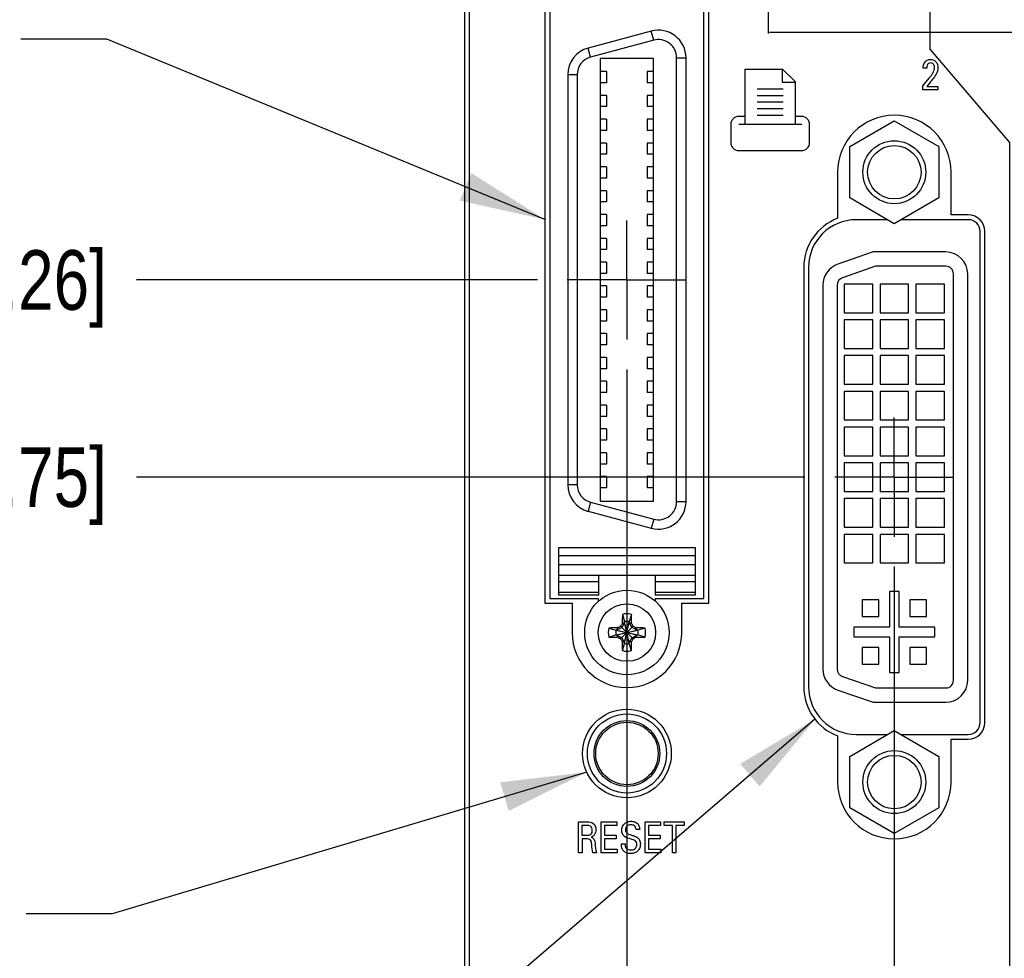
# Model space of a CAD drawing. Header units: inches. Extents: x 0.2 to 16.8, y 0.2 to 10.8.
# Tile 6 of 23: x 6.2 to 8.3, y 3.8 to 5.8. Entities that reach past the tile are written whole.
import ezdxf

# ---------------------------------------------------------------- set-up
doc = ezdxf.new("R2010")
doc.units = ezdxf.units.IN
doc.header["$LTSCALE"] = 0.935
doc.header["$MEASUREMENT"] = 0
doc.linetypes.add('CENTER', pattern=[0.6, 0.375, -0.075, 0.075, -0.075])
doc.layers.get('0').update_dxf_attribs({"linetype": 'CONTINUOUS'})
for name, color, linetype in [('02___PRT_ALL_AXES', 7, 'CONTINUOUS'), ('DATUMCURVES', 7, 'CONTINUOUS'), ('DEFAULT_1', 7, 'CENTER'), ('DETAIL', 7, 'CONTINUOUS'), ('DIMENSIONS', 7, 'CONTINUOUS')]:
    doc.layers.add(name, color=color, linetype=linetype)
doc.styles.get("Standard").update_dxf_attribs({"font": 'txt', "width": 0.8})
doc.dimstyles.new('DIMSTYLE_1', dxfattribs={"dimtxt": 0.125, "dimasz": 0.18, "dimexe": 0.18, "dimexo": 0.0625, "dimgap": 0.09, "dimtad": 0, "dimtih": 1, "dimtoh": 1, "dimdec": 3, "dimzin": 4, "dimdsep": 46, "dimtxsty": 'STANDARD', "dimblk": '_FILLED', "dimblk1": '_FILLED', "dimblk2": '_FILLED', "dimcen": 0.09, "dimadec": 0, "dimazin": 0, "dimtp": 0.01, "dimtm": 0.01, "dimtfac": 1, "dimtdec": 3, "dimtofl": 0, "dimtmove": 0, "dimatfit": 3, "dimldrblk": '_FILLED', "dimfxl": 1, "dimtolj": 1, "dimtzin": 4, "dimarcsym": 0})
doc.dimstyles.get("Standard").update_dxf_attribs({"dimtxt": 0.125, "dimasz": 0.18, "dimexe": 0.18, "dimexo": 0.0625, "dimgap": 0.09, "dimtad": 0, "dimtih": 1, "dimtoh": 1, "dimdec": 3, "dimzin": 4, "dimdsep": 46, "dimtxsty": 'STANDARD', "dimblk": '_FILLED', "dimblk1": '_FILLED', "dimblk2": '_FILLED', "dimcen": 0.09, "dimadec": 0, "dimazin": 0, "dimtol": 1, "dimtp": 0.01, "dimtm": 0.01, "dimtfac": 1, "dimtdec": 3, "dimtofl": 0, "dimtmove": 0, "dimatfit": 3, "dimldrblk": '_FILLED', "dimfxl": 1, "dimtolj": 1, "dimtzin": 4, "dimarcsym": 0})

# ---------------------------------------------------------------- blocks, each defined once
blk = doc.blocks.new('*D4')
at = {"layer": 'DIMENSIONS', "color": 2, "linetype": 'CONTINUOUS'}
blk.add_line((7.8419, 4.8569), (6.44, 4.8569), dxfattribs=at)
at = {"layer": 'DIMENSIONS', "color": 2, "linetype": 'CONTINUOUS', "insert": (6.3775, 4.9194), "char_height": 0.125, "width": 1.325, "attachment_point": 3, "line_spacing_factor": 0.9}
blk.add_mtext('1.526{\\Ftxt.shx;\\W1.000000;\\H0.125000; }[38.75]', dxfattribs=at)
blk = doc.blocks.new('_FILLED')
at = {"color": 0, "linetype": 'BYBLOCK'}
blk.add_solid([(0, 0), (-1, 0.174), (-1, -0.174)], dxfattribs=at)
blk = doc.blocks.new('*D5')
at = {"layer": 'DIMENSIONS', "color": 2, "linetype": 'CONTINUOUS'}
blk.add_line((7.2809, 5.2706), (6.44, 5.2706), dxfattribs=at)
at = {"layer": 'DIMENSIONS', "color": 2, "linetype": 'CONTINUOUS', "insert": (6.3775, 5.3331), "char_height": 0.125, "width": 1.325, "attachment_point": 3, "line_spacing_factor": 0.9}
blk.add_mtext('1.939{\\Ftxt.shx;\\W1.000000;\\H0.125000; }[49.26]', dxfattribs=at)
blk = doc.blocks.new('*D6')
at = {"layer": 'DIMENSIONS', "color": 2, "linetype": 'CONTINUOUS'}
blk.add_line((7.9165, 6.209), (6.44, 6.209), dxfattribs=at)
at = {"layer": 'DIMENSIONS', "color": 2, "linetype": 'CONTINUOUS', "insert": (6.3775, 6.2715), "char_height": 0.125, "width": 1.225, "attachment_point": 3, "line_spacing_factor": 0.9}
blk.add_mtext('2.878{\\Ftxt.shx;\\W1.000000;\\H0.125000; }[73.1]', dxfattribs=at)
blk = doc.blocks.new('*D7')
at = {"layer": 'DIMENSIONS', "color": 2, "linetype": 'CONTINUOUS'}
blk.add_line((7.2809, 6.7611), (6.44, 6.7611), dxfattribs=at)
at = {"layer": 'DIMENSIONS', "color": 2, "linetype": 'CONTINUOUS', "insert": (6.3775, 6.8236), "char_height": 0.125, "width": 1.325, "attachment_point": 3, "line_spacing_factor": 0.9}
blk.add_mtext('3.430{\\Ftxt.shx;\\W1.000000;\\H0.125000; }[87.12]', dxfattribs=at)
blk = doc.blocks.new('*D8')
at = {"layer": 'DIMENSIONS', "color": 2, "linetype": 'CONTINUOUS'}
blk.add_line((7.749, 7.3804), (6.44, 7.3804), dxfattribs=at)
at = {"layer": 'DIMENSIONS', "color": 2, "linetype": 'CONTINUOUS', "insert": (6.3775, 7.4429), "char_height": 0.125, "width": 1.425, "attachment_point": 3, "line_spacing_factor": 0.9}
blk.add_mtext('4.049{\\Ftxt.shx;\\W1.000000;\\H0.125000; }[102.85]', dxfattribs=at)
blk = doc.blocks.new('*D9')
at = {"layer": 'DIMENSIONS', "color": 2, "linetype": 'CONTINUOUS'}
blk.add_line((7.1535, 7.5991), (6.44, 7.5991), dxfattribs=at)
at = {"layer": 'DIMENSIONS', "color": 2, "linetype": 'CONTINUOUS', "insert": (6.3775, 7.6616), "char_height": 0.125, "width": 1.425, "attachment_point": 3, "line_spacing_factor": 0.9}
blk.add_mtext('4.268{\\Ftxt.shx;\\W1.000000;\\H0.125000; }[108.41]', dxfattribs=at)
blk = doc.blocks.new('*D12')
at = {"layer": 'DIMENSIONS', "color": 2, "linetype": 'CONTINUOUS'}
blk.add_line((8.0294, 4.6694), (8.0294, 2.4487), dxfattribs=at)
at = {"layer": 'DIMENSIONS', "color": 2, "linetype": 'CONTINUOUS', "insert": (7.9669, 2.3862), "char_height": 0.125, "width": 1.325, "attachment_point": 3, "rotation": 90, "line_spacing_factor": 0.9}
blk.add_mtext('1.792{\\Ftxt.shx;\\W1.000000;\\H0.125000; }[45.52]', dxfattribs=at)
blk = doc.blocks.new('*D13')
at = {"layer": 'DIMENSIONS', "color": 2, "linetype": 'CONTINUOUS'}
blk.add_line((7.4685, 5.083), (7.4685, 2.4487), dxfattribs=at)
at = {"layer": 'DIMENSIONS', "color": 2, "linetype": 'CONTINUOUS', "insert": (7.406, 2.3862), "char_height": 0.125, "width": 1.325, "attachment_point": 3, "rotation": 90, "line_spacing_factor": 0.9}
blk.add_mtext('2.353{\\Ftxt.shx;\\W1.000000;\\H0.125000; }[59.77]', dxfattribs=at)
blk = doc.blocks.new('*D14')
at = {"layer": 'DIMENSIONS', "color": 2, "linetype": 'CONTINUOUS'}
for p, q in [((8.104, 6.0215), (8.104, 5.7547)), ((8.104, 5.7547), (8.2713, 5.559)), ((8.2713, 5.559), (8.2713, 2.4487))]:
    blk.add_line(p, q, dxfattribs=at)
at = {"layer": 'DIMENSIONS', "color": 2, "linetype": 'CONTINUOUS', "insert": (8.2088, 2.3862), "char_height": 0.125, "width": 1.325, "attachment_point": 3, "rotation": 90, "line_spacing_factor": 0.9}
blk.add_mtext('1.717{\\Ftxt.shx;\\W1.000000;\\H0.125000; }[43.62]', dxfattribs=at)

msp = doc.modelspace()

# ---------------------------------------------------------------- linework, layer by layer
at = {"color": 7, "linetype": 'CONTINUOUS'}
for p, q in [((7.1275, 8.2741), (7.1275, 3.2071)), ((7.1375, 8.2441), (7.1375, 3.2371)), ((7.2965, 5.9496), (7.2965, 4.5926)), ((7.6405, 4.5926), (7.6405, 5.9496)), ((7.307, 5.9396), (7.307, 4.6026)), ((7.63, 4.6026), (7.63, 5.9396)), ((7.5196, 5.7927), (7.3873, 5.7572)), ((7.5247, 5.7736), (7.5196, 5.7927)), ((7.5247, 5.7736), (7.3924, 5.7382)), ((7.3924, 5.7382), (7.3873, 5.7572)), ((7.4125, 5.7356), (7.4125, 4.8068)), ((7.5244, 5.7356), (7.4125, 5.7356)), ((7.5244, 4.8068), (7.5244, 5.7356)), ((7.5728, 4.8057), (7.5728, 5.7368)), ((7.5728, 5.7368), (7.5925, 5.7368)), ((7.5925, 4.8057), (7.5925, 5.7368)), ((7.3444, 5.7013), (7.3444, 4.8411)), ((7.3641, 5.7013), (7.3444, 5.7013)), ((7.3641, 5.7013), (7.3641, 4.8411)), ((7.4259, 5.708), (7.4125, 5.708)), ((7.4259, 5.708), (7.4259, 5.6844)), ((7.511, 5.708), (7.511, 5.6844)), ((7.5244, 5.708), (7.511, 5.708)), ((7.4259, 5.6844), (7.4125, 5.6844)), ((7.5244, 5.6844), (7.511, 5.6844)), ((7.4259, 5.658), (7.4125, 5.658)), ((7.4259, 5.658), (7.4259, 5.6344)), ((7.511, 5.658), (7.511, 5.6344)), ((7.5244, 5.658), (7.511, 5.658)), ((7.4259, 5.6344), (7.4125, 5.6344)), ((7.5244, 5.6344), (7.511, 5.6344)), ((7.4259, 5.608), (7.4125, 5.608)), ((7.4259, 5.608), (7.4259, 5.5844)), ((7.511, 5.608), (7.511, 5.5844)), ((7.5244, 5.608), (7.511, 5.608)), ((7.9359, 5.5507), (8.0294, 5.6046)), ((8.0294, 5.6046), (8.1229, 5.5507)), ((7.4259, 5.5844), (7.4125, 5.5844)), ((7.5244, 5.5844), (7.511, 5.5844)), ((7.4259, 5.558), (7.4125, 5.558)), ((7.4259, 5.558), (7.4259, 5.5344)), ((7.511, 5.558), (7.511, 5.5344)), ((7.5244, 5.558), (7.511, 5.558)), ((7.9359, 5.4427), (7.9359, 5.5507)), ((8.1229, 5.5507), (8.1229, 5.4427)), ((7.4259, 5.5344), (7.4125, 5.5344)), ((7.5244, 5.5344), (7.511, 5.5344)), ((7.4259, 5.508), (7.4125, 5.508)), ((7.4259, 5.508), (7.4259, 5.4844)), ((7.511, 5.508), (7.511, 5.4844)), ((7.5244, 5.508), (7.511, 5.508)), ((7.9105, 5.4971), (7.9105, 5.4001)), ((8.1485, 5.4071), (8.1485, 5.4971)), ((7.4259, 5.4844), (7.4125, 5.4844)), ((7.5244, 5.4844), (7.511, 5.4844)), ((7.4259, 5.458), (7.4125, 5.458)), ((7.4259, 5.458), (7.4259, 5.4344)), ((7.511, 5.458), (7.511, 5.4344)), ((7.5244, 5.458), (7.511, 5.458)), ((7.4259, 5.4344), (7.4125, 5.4344)), ((7.5244, 5.4344), (7.511, 5.4344)), ((8.0294, 5.3887), (7.9359, 5.4427)), ((8.1229, 5.4427), (8.0294, 5.3887)), ((7.4259, 5.408), (7.4125, 5.408)), ((7.4259, 5.408), (7.4259, 5.3844)), ((7.511, 5.408), (7.511, 5.3844)), ((7.5244, 5.408), (7.511, 5.408)), ((8.0149, 5.3971), (7.9495, 5.3971)), ((8.1845, 5.3971), (8.0438, 5.3971)), ((8.1845, 5.4071), (8.1485, 5.4071)), ((7.4259, 5.3844), (7.4125, 5.3844)), ((7.5244, 5.3844), (7.511, 5.3844)), ((8.2095, 4.3421), (8.2095, 5.3721)), ((8.2195, 4.3421), (8.2195, 5.3721)), ((7.4259, 5.358), (7.4125, 5.358)), ((7.4259, 5.358), (7.4259, 5.3344)), ((7.511, 5.358), (7.511, 5.3344)), ((7.5244, 5.358), (7.511, 5.358)), ((7.4259, 5.3344), (7.4125, 5.3344)), ((7.5244, 5.3344), (7.511, 5.3344)), ((7.4259, 5.308), (7.4125, 5.308)), ((7.4259, 5.308), (7.4259, 5.2844)), ((7.511, 5.308), (7.511, 5.2844)), ((7.5244, 5.308), (7.511, 5.308)), ((7.8395, 5.2972), (7.8395, 4.4169)), ((7.8495, 5.2971), (7.8495, 4.4171)), ((7.9902, 5.2994), (7.9209, 5.2754)), ((8.1374, 5.2994), (7.9902, 5.2994)), ((7.4259, 5.2844), (7.4125, 5.2844)), ((7.5244, 5.2844), (7.511, 5.2844)), ((8.1534, 4.4305), (8.1534, 5.2834)), ((7.4259, 5.258), (7.4125, 5.258)), ((7.4259, 5.258), (7.4259, 5.2344)), ((7.511, 5.258), (7.511, 5.2344)), ((7.5244, 5.258), (7.511, 5.258)), ((7.9095, 5.2594), (7.9095, 4.4545)), ((7.9244, 5.2619), (7.9244, 5.2019)), ((7.9844, 5.2619), (7.9244, 5.2619)), ((7.9844, 5.2019), (7.9844, 5.2619)), ((7.9994, 5.2619), (7.9994, 5.2019)), ((8.0594, 5.2619), (7.9994, 5.2619)), ((8.0594, 5.2019), (8.0594, 5.2619)), ((8.0744, 5.2619), (8.0744, 5.2019)), ((8.1344, 5.2619), (8.0744, 5.2619)), ((8.1344, 5.2019), (8.1344, 5.2619)), ((7.4259, 5.2344), (7.4125, 5.2344)), ((7.5244, 5.2344), (7.511, 5.2344)), ((7.4259, 5.208), (7.4125, 5.208)), ((7.4259, 5.208), (7.4259, 5.1844)), ((7.511, 5.208), (7.511, 5.1844)), ((7.5244, 5.208), (7.511, 5.208)), ((7.4259, 5.1844), (7.4125, 5.1844)), ((7.5244, 5.1844), (7.511, 5.1844)), ((7.9244, 5.2019), (7.9844, 5.2019)), ((7.9244, 5.1869), (7.9244, 5.1269)), ((7.9844, 5.1869), (7.9244, 5.1869)), ((7.9844, 5.1269), (7.9844, 5.1869)), ((7.9994, 5.2019), (8.0594, 5.2019)), ((7.9994, 5.1869), (7.9994, 5.1269)), ((8.0594, 5.1869), (7.9994, 5.1869)), ((8.0594, 5.1269), (8.0594, 5.1869)), ((8.0744, 5.2019), (8.1344, 5.2019)), ((8.0744, 5.1869), (8.0744, 5.1269)), ((8.1344, 5.1869), (8.0744, 5.1869)), ((8.1344, 5.1269), (8.1344, 5.1869)), ((7.4259, 5.158), (7.4125, 5.158)), ((7.4259, 5.158), (7.4259, 5.1344)), ((7.511, 5.158), (7.511, 5.1344)), ((7.5244, 5.158), (7.511, 5.158)), ((7.4259, 5.1344), (7.4125, 5.1344)), ((7.5244, 5.1344), (7.511, 5.1344)), ((7.9244, 5.1269), (7.9844, 5.1269)), ((7.9994, 5.1269), (8.0594, 5.1269)), ((8.0744, 5.1269), (8.1344, 5.1269)), ((7.4259, 5.108), (7.4125, 5.108)), ((7.4259, 5.108), (7.4259, 5.0844)), ((7.511, 5.108), (7.511, 5.0844)), ((7.5244, 5.108), (7.511, 5.108)), ((7.9244, 5.1119), (7.9244, 5.0519)), ((7.9844, 5.1119), (7.9244, 5.1119)), ((7.9844, 5.0519), (7.9844, 5.1119)), ((7.9994, 5.1119), (7.9994, 5.0519)), ((8.0594, 5.1119), (7.9994, 5.1119)), ((8.0594, 5.0519), (8.0594, 5.1119)), ((8.0744, 5.1119), (8.0744, 5.0519)), ((8.1344, 5.1119), (8.0744, 5.1119)), ((8.1344, 5.0519), (8.1344, 5.1119)), ((7.4259, 5.0844), (7.4125, 5.0844)), ((7.5244, 5.0844), (7.511, 5.0844)), ((7.4259, 5.058), (7.4125, 5.058)), ((7.4259, 5.058), (7.4259, 5.0344)), ((7.511, 5.058), (7.511, 5.0344)), ((7.5244, 5.058), (7.511, 5.058)), ((7.9244, 5.0519), (7.9844, 5.0519)), ((7.9994, 5.0519), (8.0594, 5.0519)), ((8.0744, 5.0519), (8.1344, 5.0519)), ((7.4259, 5.0344), (7.4125, 5.0344)), ((7.5244, 5.0344), (7.511, 5.0344)), ((7.9244, 5.0369), (7.9244, 4.9769)), ((7.9844, 5.0369), (7.9244, 5.0369)), ((7.9844, 4.9769), (7.9844, 5.0369)), ((7.9994, 5.0369), (7.9994, 4.9769)), ((8.0594, 5.0369), (7.9994, 5.0369)), ((8.0594, 4.9769), (8.0594, 5.0369)), ((8.0744, 5.0369), (8.0744, 4.9769)), ((8.1344, 5.0369), (8.0744, 5.0369)), ((8.1344, 4.9769), (8.1344, 5.0369)), ((7.4259, 5.008), (7.4125, 5.008)), ((7.4259, 5.008), (7.4259, 4.9844)), ((7.511, 5.008), (7.511, 4.9844)), ((7.5244, 5.008), (7.511, 5.008)), ((7.4259, 4.9844), (7.4125, 4.9844)), ((7.5244, 4.9844), (7.511, 4.9844)), ((7.4259, 4.958), (7.4125, 4.958)), ((7.4259, 4.958), (7.4259, 4.9344)), ((7.511, 4.958), (7.511, 4.9344)), ((7.5244, 4.958), (7.511, 4.958)), ((7.9244, 4.9769), (7.9844, 4.9769)), ((7.9244, 4.9619), (7.9244, 4.9019)), ((7.9844, 4.9619), (7.9244, 4.9619)), ((7.9844, 4.9019), (7.9844, 4.9619)), ((7.9994, 4.9769), (8.0594, 4.9769)), ((7.9994, 4.9619), (7.9994, 4.9019)), ((8.0594, 4.9619), (7.9994, 4.9619)), ((8.0594, 4.9019), (8.0594, 4.9619)), ((8.0744, 4.9769), (8.1344, 4.9769)), ((8.0744, 4.9619), (8.0744, 4.9019)), ((8.1344, 4.9619), (8.0744, 4.9619)), ((8.1344, 4.9019), (8.1344, 4.9619)), ((7.4259, 4.9344), (7.4125, 4.9344)), ((7.5244, 4.9344), (7.511, 4.9344)), ((7.4259, 4.908), (7.4125, 4.908)), ((7.4259, 4.908), (7.4259, 4.8844)), ((7.511, 4.908), (7.511, 4.8844)), ((7.5244, 4.908), (7.511, 4.908)), ((7.9244, 4.9019), (7.9844, 4.9019)), ((7.9994, 4.9019), (8.0594, 4.9019)), ((8.0744, 4.9019), (8.1344, 4.9019)), ((7.4259, 4.8844), (7.4125, 4.8844)), ((7.5244, 4.8844), (7.511, 4.8844)), ((7.9244, 4.8869), (7.9244, 4.8269)), ((7.9844, 4.8869), (7.9244, 4.8869)), ((7.9844, 4.8269), (7.9844, 4.8869)), ((8.0594, 4.8869), (7.9994, 4.8869)), ((7.9994, 4.8869), (7.9994, 4.8269)), ((8.0594, 4.8269), (8.0594, 4.8869)), ((8.1344, 4.8869), (8.0744, 4.8869)), ((8.0744, 4.8869), (8.0744, 4.8269)), ((8.1344, 4.8269), (8.1344, 4.8869)), ((7.4259, 4.858), (7.4125, 4.858)), ((7.4259, 4.858), (7.4259, 4.8344)), ((7.511, 4.858), (7.511, 4.8344)), ((7.5244, 4.858), (7.511, 4.858)), ((7.3641, 4.8411), (7.3444, 4.8411)), ((7.4259, 4.8344), (7.4125, 4.8344)), ((7.5244, 4.8344), (7.511, 4.8344)), ((7.9244, 4.8269), (7.9844, 4.8269)), ((7.9994, 4.8269), (8.0594, 4.8269)), ((8.0744, 4.8269), (8.1344, 4.8269)), ((7.3924, 4.8042), (7.3873, 4.7852)), ((7.3924, 4.8042), (7.5247, 4.7688)), ((7.4125, 4.8068), (7.5244, 4.8068)), ((7.5728, 4.8057), (7.5925, 4.8057)), ((7.9244, 4.8119), (7.9244, 4.7519)), ((7.9844, 4.8119), (7.9244, 4.8119)), ((7.9844, 4.7519), (7.9844, 4.8119)), ((8.0594, 4.8119), (7.9994, 4.8119)), ((7.9994, 4.8119), (7.9994, 4.7519)), ((8.0594, 4.7519), (8.0594, 4.8119)), ((8.1344, 4.8119), (8.0744, 4.8119)), ((8.0744, 4.8119), (8.0744, 4.7519)), ((8.1344, 4.7519), (8.1344, 4.8119)), ((7.3873, 4.7852), (7.5196, 4.7498)), ((7.5247, 4.7688), (7.5196, 4.7498)), ((7.9244, 4.7519), (7.9844, 4.7519)), ((7.9994, 4.7519), (8.0594, 4.7519)), ((8.0744, 4.7519), (8.1344, 4.7519)), ((7.9244, 4.7369), (7.9244, 4.6769)), ((7.9844, 4.7369), (7.9244, 4.7369)), ((7.9844, 4.6769), (7.9844, 4.7369)), ((8.0594, 4.7369), (7.9994, 4.7369)), ((7.9994, 4.7369), (7.9994, 4.6769)), ((8.0594, 4.6769), (8.0594, 4.7369)), ((8.1344, 4.7369), (8.0744, 4.7369)), ((8.0744, 4.7369), (8.0744, 4.6769)), ((8.1344, 4.6769), (8.1344, 4.7369)), ((7.3248, 4.7084), (7.3248, 4.6096)), ((7.6122, 4.7084), (7.3248, 4.7084)), ((7.3248, 4.6926), (7.6122, 4.6926)), ((7.6122, 4.6096), (7.6122, 4.7084)), ((7.6122, 4.673), (7.3248, 4.673)), ((7.9244, 4.6769), (7.9844, 4.6769)), ((7.9994, 4.6769), (8.0594, 4.6769)), ((8.0744, 4.6769), (8.1344, 4.6769)), ((7.3248, 4.6515), (7.6122, 4.6515)), ((7.4094, 4.6096), (7.4094, 4.6515)), ((7.5275, 4.6515), (7.5275, 4.6096)), ((7.4094, 4.6376), (7.3248, 4.6376)), ((7.6122, 4.6376), (7.5275, 4.6376)), ((7.3248, 4.6154), (7.4094, 4.6154)), ((7.4094, 4.6096), (7.3248, 4.6096)), ((7.5275, 4.6154), (7.6122, 4.6154)), ((7.6122, 4.6096), (7.5275, 4.6096)), ((8.0394, 4.6169), (8.0194, 4.6169)), ((8.0194, 4.6169), (8.0194, 4.5419)), ((8.0394, 4.5419), (8.0394, 4.6169)), ((7.2965, 4.5926), (7.3535, 4.5926)), ((7.307, 4.6026), (7.4085, 4.6026)), ((7.3535, 4.5926), (7.3535, 4.5306)), ((7.4085, 4.6026), (7.4085, 4.596)), ((7.5285, 4.596), (7.5285, 4.6026)), ((7.5285, 4.6026), (7.63, 4.6026)), ((7.5835, 4.5306), (7.5835, 4.5926)), ((7.5835, 4.5926), (7.6405, 4.5926)), ((7.9969, 4.5994), (7.9619, 4.5994)), ((7.9619, 4.5994), (7.9619, 4.5644)), ((7.9969, 4.5644), (7.9969, 4.5994)), ((8.0969, 4.5994), (8.0619, 4.5994)), ((8.0619, 4.5994), (8.0619, 4.5644)), ((8.0969, 4.5644), (8.0969, 4.5994)), ((7.459, 4.5689), (7.4637, 4.5539)), ((7.4779, 4.5689), (7.4732, 4.5539)), ((7.9619, 4.5644), (7.9969, 4.5644)), ((8.0619, 4.5644), (8.0969, 4.5644)), ((7.4552, 4.5441), (7.4817, 4.5176)), ((7.4552, 4.5176), (7.4817, 4.5441)), ((7.4637, 4.552), (7.4577, 4.5416)), ((7.4585, 4.5498), (7.4637, 4.552)), ((7.4732, 4.5078), (7.4637, 4.5539)), ((7.4637, 4.5539), (7.4637, 4.552)), ((7.4637, 4.5078), (7.4732, 4.5539)), ((7.4732, 4.5097), (7.4637, 4.552)), ((7.4637, 4.5097), (7.4732, 4.552)), ((7.4732, 4.552), (7.4732, 4.5539)), ((7.4792, 4.5416), (7.4732, 4.552)), ((7.4784, 4.5498), (7.4732, 4.552)), ((7.4304, 4.5403), (7.4454, 4.5356)), ((7.4304, 4.5214), (7.4454, 4.5261)), ((7.4454, 4.5356), (7.4915, 4.5261)), ((7.4473, 4.5356), (7.4454, 4.5356)), ((7.4454, 4.5261), (7.4915, 4.5356)), ((7.4454, 4.5261), (7.4473, 4.5261)), ((7.4577, 4.5416), (7.4473, 4.5356)), ((7.4473, 4.5356), (7.4495, 4.5408)), ((7.4473, 4.5356), (7.4896, 4.5261)), ((7.4473, 4.5261), (7.4896, 4.5356)), ((7.4473, 4.5261), (7.4577, 4.5201)), ((7.4495, 4.5209), (7.4473, 4.5261)), ((7.4896, 4.5356), (7.4792, 4.5416)), ((7.4792, 4.5201), (7.4896, 4.5261)), ((7.4874, 4.5408), (7.4896, 4.5356)), ((7.4896, 4.5261), (7.4874, 4.5209)), ((7.4915, 4.5356), (7.4896, 4.5356)), ((7.4896, 4.5261), (7.4915, 4.5261)), ((7.5065, 4.5403), (7.4915, 4.5356)), ((7.5065, 4.5214), (7.4915, 4.5261)), ((8.0194, 4.5419), (7.9444, 4.5419)), ((7.9444, 4.5419), (7.9444, 4.5219)), ((8.1144, 4.5419), (8.0394, 4.5419)), ((8.1144, 4.5219), (8.1144, 4.5419)), ((7.4577, 4.5201), (7.4637, 4.5097)), ((7.4637, 4.5097), (7.4585, 4.5119)), ((7.459, 4.4928), (7.4637, 4.5078)), ((7.4637, 4.5097), (7.4637, 4.5078)), ((7.4732, 4.5097), (7.4792, 4.5201)), ((7.4784, 4.5119), (7.4732, 4.5097)), ((7.4732, 4.5078), (7.4732, 4.5097)), ((7.4779, 4.4928), (7.4732, 4.5078)), ((7.9444, 4.5219), (8.0194, 4.5219)), ((8.0194, 4.5219), (8.0194, 4.4469)), ((8.0394, 4.5219), (8.1144, 4.5219)), ((8.0394, 4.4469), (8.0394, 4.5219)), ((7.9969, 4.4994), (7.9619, 4.4994)), ((7.9619, 4.4994), (7.9619, 4.4644)), ((7.9969, 4.4644), (7.9969, 4.4994)), ((8.0969, 4.4994), (8.0619, 4.4994)), ((8.0619, 4.4994), (8.0619, 4.4644)), ((8.0969, 4.4644), (8.0969, 4.4994)), ((7.9619, 4.4644), (7.9969, 4.4644)), ((8.0619, 4.4644), (8.0969, 4.4644)), ((8.0194, 4.4469), (8.0394, 4.4469)), ((7.9209, 4.4384), (7.9902, 4.4145)), ((7.9902, 4.4145), (8.1374, 4.4145)), ((7.9359, 4.2711), (8.0294, 4.3251)), ((7.9495, 4.3171), (8.0154, 4.3171)), ((8.0294, 4.3251), (8.1229, 4.2711)), ((8.0433, 4.3171), (8.1845, 4.3171)), ((7.9105, 4.3141), (7.9105, 4.2171)), ((8.1485, 4.3071), (8.1845, 4.3071)), ((8.1485, 4.2171), (8.1485, 4.3071)), ((7.9359, 4.1632), (7.9359, 4.2711)), ((8.1229, 4.2711), (8.1229, 4.1632)), ((8.0294, 4.1092), (7.9359, 4.1632)), ((8.1229, 4.1632), (8.0294, 4.1092))]:
    msp.add_line(p, q, dxfattribs=at)
for centre, radius in [((8.0294, 5.4967), 0.066), ((8.0294, 5.4967), 0.056), ((7.4685, 4.5309), 0.0886), ((7.4685, 4.5309), 0.0603), ((7.4685, 4.2771), 0.093), ((7.4685, 4.2771), 0.083), ((7.4685, 4.2771), 0.069), ((7.4685, 4.2771), 0.0655), ((8.0294, 4.2171), 0.066), ((8.0294, 4.2171), 0.056)]:
    msp.add_circle(centre, radius, dxfattribs=at)
for centre, radius, start, end in [((7.5346, 5.7368), 0.0579, 0, 105), ((7.5346, 5.7368), 0.0382, 0, 105), ((7.4023, 5.7013), 0.0579, 105, 180), ((7.4023, 5.7013), 0.0382, 105, 180), ((8.0295, 5.4971), 0.119, 0, 180), ((7.9495, 5.2972), 0.11, 110.7656, 180), ((7.9495, 5.2971), 0.1, 90, 180), ((8.1845, 5.3721), 0.035, 0, 90), ((8.1845, 5.3721), 0.025, 0, 90), ((8.1374, 5.2834), 0.016, 0, 90), ((7.9265, 5.2594), 0.017, 109.035, 180.0732), ((7.4023, 4.8411), 0.0579, 180, 255), ((7.4023, 4.8411), 0.0382, 180, 255), ((7.5346, 4.8057), 0.0579, 255, 360), ((7.5346, 4.8057), 0.0382, 255, 360), ((8.5126, 4.532), 1.0542, 177.9972, 179.0361), ((7.4685, 4.5309), 0.0392, 76.0423, 103.9577), ((6.4431, 4.5325), 1.0354, 0.9545, 2.0122), ((8.3153, 3.064), 1.7119, 120.161, 120.3803), ((8.9379, 3.6825), 1.7148, 149.6199, 149.8389), ((7.4685, 4.5309), 0.0235, 78.4043, 101.5957), ((6.0016, 3.684), 1.7119, 30.161, 30.3803), ((6.6201, 3.0615), 1.7148, 59.6199, 59.8389), ((7.4685, 4.5306), 0.115, 180, 360), ((7.4685, 4.5309), 0.0392, 166.0423, 193.9577), ((7.4668, 3.5055), 1.0354, 90.9545, 92.0122), ((7.4685, 4.5309), 0.0235, 168.4043, 191.5957), ((7.4696, 3.4867), 1.0542, 87.9972, 89.0361), ((7.4685, 4.5309), 0.0235, 348.4043, 11.5957), ((7.4685, 4.5309), 0.0392, 346.0423, 13.9577), ((7.4673, 5.575), 1.0542, 267.9972, 269.0361), ((8.3168, 6.0002), 1.7148, 239.6199, 239.8389), ((8.9354, 5.3777), 1.7119, 210.161, 210.3803), ((8.4938, 4.5292), 1.0354, 180.9545, 182.0122), ((7.4685, 4.5309), 0.0235, 258.4043, 281.5957), ((6.4244, 4.5297), 1.0542, 357.9972, 359.0361), ((5.9991, 5.3792), 1.7148, 329.6199, 329.8389), ((6.6216, 5.9978), 1.7119, 300.161, 300.3803), ((7.4701, 5.5562), 1.0354, 270.9545, 272.0122), ((7.4685, 4.5309), 0.0392, 256.0423, 283.9577), ((7.9265, 4.4545), 0.017, 179.9268, 250.965), ((8.1374, 4.4305), 0.016, 270, 360), ((7.9495, 4.4169), 0.11, 180, 249.2344), ((7.9495, 4.4171), 0.1, 180, 270), ((8.1845, 4.3421), 0.035, 270, 360), ((8.1845, 4.3421), 0.025, 270, 360), ((8.0295, 4.2171), 0.119, 180, 360)]:
    msp.add_arc(centre, radius, start, end, dxfattribs=at)
at = {"layer": '02___PRT_ALL_AXES', "color": 7, "linetype": 'CONTINUOUS'}
for p, q in [((7.9852, 5.3294), (7.9111, 5.3038)), ((8.1374, 5.3294), (7.9852, 5.3294)), ((8.1834, 4.4305), (8.1834, 5.2834)), ((7.8795, 5.2594), (7.8795, 4.4545)), ((7.9111, 4.41), (7.9852, 4.3845)), ((7.9852, 4.3845), (8.1374, 4.3845))]:
    msp.add_line(p, q, dxfattribs=at)
at = {"layer": '02___PRT_ALL_AXES', "color": 7, "linetype": 'CENTER'}
for q in [(8.0294, 4.9819), (7.9044, 4.8569), (8.1544, 4.8569), (8.0294, 4.7319)]:
    msp.add_line((8.0294, 4.8569), q, dxfattribs=at)
at = {"layer": '02___PRT_ALL_AXES', "color": 7, "linetype": 'CONTINUOUS'}
for centre, radius, start, end in [((8.1374, 5.2834), 0.046, 0, 90), ((7.9265, 5.2594), 0.047, 109.035, 180), ((7.9265, 4.4545), 0.047, 180, 250.965), ((8.1374, 4.4305), 0.046, 270, 360)]:
    msp.add_arc(centre, radius, start, end, dxfattribs=at)
at = {"layer": 'DATUMCURVES', "color": 40, "linetype": 'CONTINUOUS'}
for p, q in [((7.7654, 5.7879), (7.7654, 5.9926)), ((8.9297, 5.79), (7.7677, 5.79)), ((7.7166, 5.5973), (7.7166, 5.713)), ((7.7166, 5.713), (7.7938, 5.713)), ((7.7938, 5.713), (7.7938, 5.6855)), ((7.7943, 5.7137), (7.8219, 5.6861)), ((8.0976, 5.7151), (8.09, 5.7151)), ((7.7938, 5.6855), (7.8214, 5.6855)), ((7.8214, 5.6855), (7.8214, 5.5973)), ((8.0893, 5.6779), (8.1023, 5.694)), ((8.106, 5.6872), (8.0973, 5.6769)), ((7.7414, 5.6717), (7.7965, 5.6717)), ((8.0893, 5.6698), (8.0893, 5.6779)), ((8.121, 5.6698), (8.0893, 5.6698)), ((8.0973, 5.6769), (8.121, 5.6769)), ((8.121, 5.6769), (8.121, 5.6698)), ((7.7414, 5.6579), (7.7965, 5.6579)), ((7.7414, 5.6442), (7.7965, 5.6442)), ((7.7414, 5.6304), (7.7965, 5.6304)), ((7.6863, 5.5973), (7.6863, 5.5588)), ((7.7166, 5.6138), (7.7029, 5.6138)), ((7.7029, 5.5973), (7.8352, 5.5973)), ((7.7414, 5.6166), (7.7965, 5.6166)), ((7.8352, 5.6138), (7.8214, 5.6138)), ((7.8516, 5.5588), (7.8517, 5.5973)), ((7.8517, 5.5588), (7.8516, 5.5588)), ((7.7029, 5.5422), (7.8352, 5.5422)), ((7.3672, 4.1336), (7.3857, 4.1336)), ((7.3672, 4.0686), (7.3672, 4.1336)), ((7.4145, 4.1336), (7.4471, 4.1336)), ((7.4145, 4.0686), (7.4145, 4.1336)), ((7.4471, 4.1336), (7.4471, 4.126)), ((7.5065, 4.1336), (7.5391, 4.1336)), ((7.5065, 4.0686), (7.5065, 4.1336)), ((7.5391, 4.1336), (7.5391, 4.126)), ((7.5465, 4.1336), (7.5885, 4.1336)), ((7.5465, 4.126), (7.5465, 4.1336)), ((7.5885, 4.1336), (7.5885, 4.126)), ((7.3855, 4.1261), (7.3741, 4.1261)), ((7.3741, 4.1261), (7.3741, 4.1056)), ((7.4471, 4.126), (7.4217, 4.126)), ((7.4217, 4.126), (7.4217, 4.1057)), ((7.4953, 4.1174), (7.4879, 4.1174)), ((7.5391, 4.126), (7.5137, 4.126)), ((7.5137, 4.126), (7.5137, 4.1057)), ((7.5639, 4.126), (7.5465, 4.126)), ((7.5639, 4.0686), (7.5639, 4.126)), ((7.5885, 4.126), (7.5711, 4.126)), ((7.5711, 4.126), (7.5711, 4.0686)), ((7.3741, 4.1056), (7.3855, 4.1056)), ((7.3834, 4.098), (7.3743, 4.098)), ((7.3743, 4.098), (7.3743, 4.0686)), ((7.4217, 4.1057), (7.4459, 4.1057)), ((7.4459, 4.0981), (7.4217, 4.0981)), ((7.4217, 4.0981), (7.4217, 4.0765)), ((7.4459, 4.1057), (7.4459, 4.0981)), ((7.5137, 4.1057), (7.5379, 4.1057)), ((7.5379, 4.0981), (7.5137, 4.0981)), ((7.5137, 4.0981), (7.5137, 4.0765)), ((7.5379, 4.1057), (7.5379, 4.0981)), ((7.4217, 4.0765), (7.4477, 4.0765)), ((7.4477, 4.0765), (7.4477, 4.0686)), ((7.457, 4.0876), (7.4645, 4.0876)), ((7.5137, 4.0765), (7.5397, 4.0765)), ((7.5397, 4.0765), (7.5397, 4.0686)), ((7.3743, 4.0686), (7.3672, 4.0686)), ((7.4048, 4.0686), (7.3971, 4.0686)), ((7.4477, 4.0686), (7.4145, 4.0686)), ((7.5397, 4.0686), (7.5065, 4.0686)), ((7.5711, 4.0686), (7.5639, 4.0686))]:
    msp.add_line(p, q, dxfattribs=at)
for centre, start, end in [((7.7029, 5.5973), 89.9677, 179.9408), ((7.8352, 5.5973), 0.0592, 90.0323), ((7.7029, 5.5588), 179.9872, 270.0128), ((7.8352, 5.5588), 269.9872, 0.0128)]:
    msp.add_arc(centre, 0.0165, start, end, dxfattribs=at)
for points, knots in [([(8.09, 5.7151), (8.0901, 5.7171), (8.0904, 5.7221), (8.0937, 5.7288), (8.0996, 5.7327), (8.1074, 5.7339), (8.1186, 5.73), (8.1208, 5.72), (8.1208, 5.7151)], [0, 0, 0, 0, 0.118681, 0.277587, 0.402476, 0.503904, 0.718302, 1, 1, 1, 1]), ([(8.0999, 5.7235), (8.0994, 5.7228), (8.0978, 5.7202), (8.0976, 5.7172), (8.0976, 5.7151)], [0, 0, 0, 0, 0.273036, 1, 1, 1, 1]), ([(8.1023, 5.694), (8.1037, 5.6957), (8.1065, 5.6991), (8.1102, 5.7047), (8.1131, 5.7102), (8.1139, 5.7151), (8.1135, 5.7189), (8.1126, 5.7221), (8.11, 5.7253), (8.1056, 5.7263), (8.1018, 5.7254), (8.1003, 5.7239), (8.0999, 5.7235)], [0, 0, 0, 0, 0.143159, 0.287413, 0.435521, 0.544028, 0.606854, 0.683478, 0.763599, 0.859638, 0.965084, 1, 1, 1, 1]), ([(8.1208, 5.7151), (8.1208, 5.7141), (8.1208, 5.7085), (8.1177, 5.7034), (8.1152, 5.6995)], [0, 0, 0, 0, 0.173647, 1, 1, 1, 1]), ([(8.1152, 5.6995), (8.113, 5.696), (8.1097, 5.692), (8.1066, 5.688), (8.106, 5.6872)], [0, 0, 0, 0, 0.804883, 1, 1, 1, 1]), ([(7.3857, 4.1336), (7.3899, 4.1336), (7.3999, 4.1322), (7.4049, 4.118), (7.4017, 4.1063), (7.396, 4.1024), (7.3937, 4.1015)], [0, 0, 0, 0, 0.266491, 0.578062, 0.839195, 1, 1, 1, 1]), ([(7.4773, 4.0973), (7.4724, 4.0988), (7.4643, 4.1003), (7.4584, 4.1088), (7.4569, 4.1188), (7.4609, 4.1295), (7.4691, 4.1336), (7.4739, 4.1347), (7.4774, 4.1349), (7.4807, 4.1347), (7.4828, 4.1343), (7.4838, 4.134)], [0, 0, 0, 0, 0.230637, 0.343792, 0.445853, 0.684015, 0.793111, 0.848453, 0.904003, 0.951835, 1, 1, 1, 1]), ([(7.4838, 4.134), (7.4841, 4.134), (7.4858, 4.1334), (7.4889, 4.132), (7.4928, 4.1283), (7.495, 4.123), (7.4953, 4.1191), (7.4953, 4.1174)], [0, 0, 0, 0, 0.03649, 0.240846, 0.466085, 0.766418, 1, 1, 1, 1]), ([(7.3959, 4.1155), (7.3959, 4.1189), (7.3938, 4.1256), (7.3877, 4.1261), (7.3855, 4.1261)], [0, 0, 0, 0, 0.611785, 1, 1, 1, 1]), ([(7.3924, 4.1071), (7.3927, 4.1073), (7.3951, 4.1094), (7.3959, 4.1128), (7.3959, 4.1155)], [0, 0, 0, 0, 0.139825, 1, 1, 1, 1]), ([(7.4879, 4.1174), (7.4877, 4.1203), (7.4853, 4.1264), (7.4764, 4.1279), (7.4692, 4.1261), (7.4658, 4.1211), (7.4653, 4.1179), (7.4654, 4.116), (7.4654, 4.1156)], [0, 0, 0, 0, 0.25295, 0.468392, 0.724731, 0.840205, 0.968003, 1, 1, 1, 1]), ([(7.4654, 4.1156), (7.4655, 4.1148), (7.4658, 4.1129), (7.4685, 4.109), (7.4722, 4.1079), (7.4747, 4.1071)], [0, 0, 0, 0, 0.191951, 0.42253, 1, 1, 1, 1]), ([(7.3948, 4.0858), (7.3945, 4.0891), (7.394, 4.0968), (7.3864, 4.098), (7.3834, 4.098)], [0, 0, 0, 0, 0.526612, 1, 1, 1, 1]), ([(7.3855, 4.1056), (7.3859, 4.1056), (7.3882, 4.1057), (7.3908, 4.1059), (7.3924, 4.1071)], [0, 0, 0, 0, 0.161125, 1, 1, 1, 1]), ([(7.3937, 4.1015), (7.3969, 4.1005), (7.4011, 4.0959), (7.4014, 4.0908), (7.4016, 4.089)], [0, 0, 0, 0, 0.66193, 1, 1, 1, 1]), ([(7.4915, 4.1003), (7.4936, 4.0985), (7.4958, 4.0949), (7.4966, 4.0902), (7.4968, 4.0868), (7.4965, 4.0832), (7.4952, 4.0781), (7.4918, 4.0724), (7.4862, 4.0687), (7.4808, 4.0673), (7.4765, 4.067), (7.4722, 4.0672), (7.4676, 4.0682), (7.4643, 4.07), (7.4627, 4.0714)], [0, 0, 0, 0, 0.134952, 0.191751, 0.23456, 0.303332, 0.368534, 0.492065, 0.618619, 0.688791, 0.766302, 0.825697, 0.899669, 1, 1, 1, 1]), ([(7.4747, 4.1071), (7.4772, 4.1063), (7.4829, 4.1045), (7.4889, 4.1025), (7.4915, 4.1003)], [0, 0, 0, 0, 0.429091, 1, 1, 1, 1]), ([(7.4892, 4.0863), (7.4892, 4.089), (7.4865, 4.0953), (7.4803, 4.0964), (7.4773, 4.0973)], [0, 0, 0, 0, 0.461271, 1, 1, 1, 1]), ([(7.46, 4.0744), (7.4581, 4.0775), (7.457, 4.0822), (7.457, 4.0867), (7.457, 4.0876)], [0, 0, 0, 0, 0.800117, 1, 1, 1, 1]), ([(7.4645, 4.0876), (7.4646, 4.0848), (7.4652, 4.0774), (7.4731, 4.0747), (7.477, 4.0747)], [0, 0, 0, 0, 0.415686, 1, 1, 1, 1]), ([(7.477, 4.0747), (7.4808, 4.0747), (7.4877, 4.0773), (7.4892, 4.0839), (7.4892, 4.0863)], [0, 0, 0, 0, 0.603655, 1, 1, 1, 1])]:
    msp.add_open_spline(points, degree=3, knots=knots, dxfattribs=at)
for points in [[(7.3971, 4.0686), (7.3956, 4.0742), (7.3953, 4.08), (7.3948, 4.0858)], [(7.4016, 4.089), (7.4022, 4.0822), (7.403, 4.0752), (7.4048, 4.0686)], [(7.4627, 4.0714), (7.4617, 4.0723), (7.4608, 4.0733), (7.46, 4.0744)]]:
    msp.add_open_spline(points, degree=3, dxfattribs=at)
at = {"layer": 'DEFAULT_1', "color": 7, "linetype": 'CENTER'}
for q in [(7.4685, 5.3957), (7.3434, 5.2706), (7.4685, 5.1455), (7.5936, 5.2706)]:
    msp.add_line((7.4685, 5.2706), q, dxfattribs=at)

# ---------------------------------------------------------------- dimensions: what is measured, and where the dimension line sits
at = {"layer": 'DIMENSIONS', "color": 2, "linetype": 'CONTINUOUS'}
for feature_location, offset, dtype, origin, picture, middle in [((7.1535, 7.5991), (-0.7135, 0), 0, (7.216, 3.3312), '*D9', (5.365, 7.5991)), ((7.749, 7.3804), (-1.309, 0), 0, (7.8115, 3.3312), '*D8', (5.365, 7.3804)), ((7.2809, 6.7611), (-0.8409, 0), 0, (7.3434, 3.3312), '*D7', (5.415, 6.7611)), ((7.9165, 6.209), (-1.4765, 0), 0, (7.979, 3.3312), '*D6', (5.465, 6.209)), ((8.1039749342, 6.0214884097), (0.1672803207, -3.5728348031), 0, (9.8214551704, 6.0839884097), '*D14', (8.4056773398, 1.4554546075)), ((7.2809, 5.2706), (-0.8409, 0), 0, (7.3434, 3.3312), '*D5', (5.415, 5.2706)), ((7.4685, 5.083), (0, -2.6343), 1, (9.8215, 5.1455), '*D13', (7.6029, 1.4555)), ((7.8419, 4.8569), (-1.4019, 0), 0, (7.9044, 3.3312), '*D4', (5.415, 4.8569)), ((8.0294, 4.6694), (0, -2.2208), 1, (9.8215, 4.7319), '*D12', (8.1638, 1.4555))]:
    dim = msp.add_ordinate_dim(feature_location=feature_location, offset=offset, dtype=dtype, origin=origin, dimstyle='DIMSTYLE_1', dxfattribs=at)
    dim.commit()
    dim.dimension.update_dxf_attribs({"geometry": picture, "text_midpoint": middle})

# ---------------------------------------------------------------- leaders
at = {"layer": 'DETAIL', "color": 2, "linetype": 'CONTINUOUS'}
for points in [[(7.2965, 5.3975), (6.3775, 5.776), (6.1975, 5.776)], [(7.863, 4.3489), (6.3971, 3.0897), (6.2171, 3.0897)], [(7.3841, 4.238), (6.3886, 3.9409), (6.2086, 3.9409)]]:
    msp.add_leader(points, dimstyle='STANDARD', override={"dimtad": 0}, dxfattribs=at)

doc.saveas('drawing.dxf')
